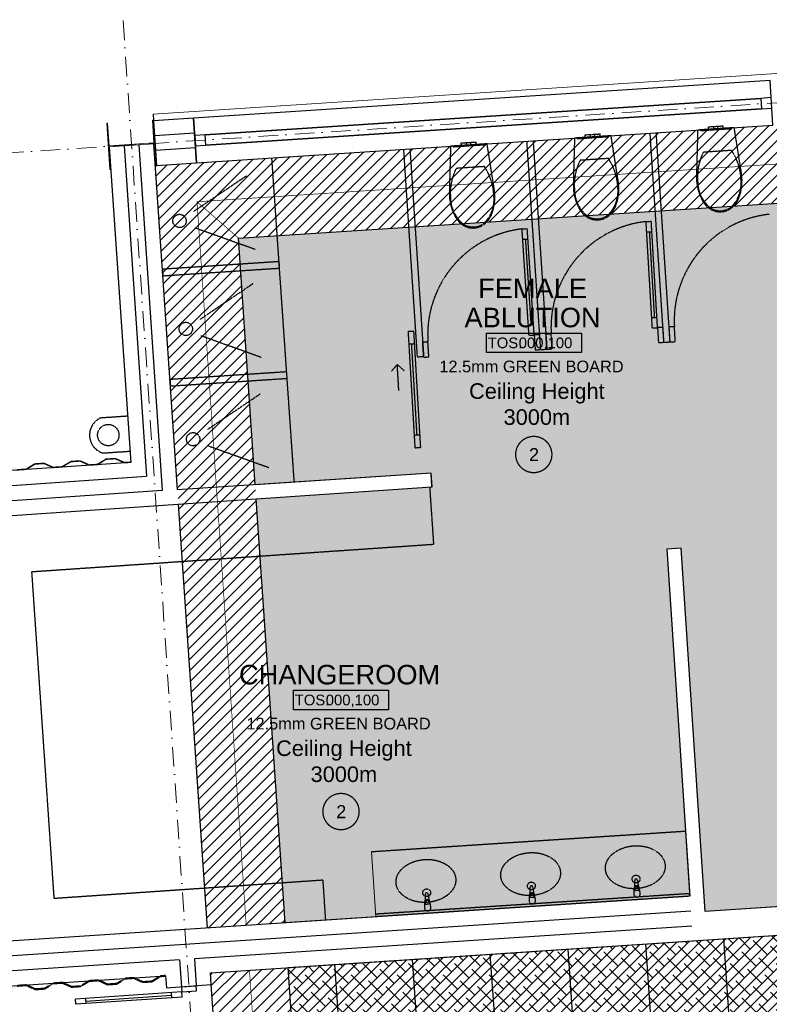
# Model space of a CAD drawing. Header units: millimetres. Extents: x -115474967 to 444143, y -74377 to 241828222.
# Tile 64 of 256: x -59672 to -53903, y 71214 to 78789. Entities that reach past the tile are written whole.
import ezdxf
from ezdxf.enums import TextEntityAlignment as Align

# ---------------------------------------------------------------- set-up
doc = ezdxf.new("R2010")
doc.units = ezdxf.units.MM
doc.header["$MEASUREMENT"] = 0
for name, pattern in [('( Dashed )', [0.75, 0.5, -0.25]), ('Block C$0$DASHED2', [0.375, 0.25, -0.125]), ('Dashed', [280, 140, -140]), ('Dot & Dashed', [280, 150, -60, 0, -70]), ('PHANTOM', [2.5, 1.25, -0.25, 0.25, -0.25, 0.25, -0.25])]:
    doc.linetypes.add(name, pattern=pattern)
for name, color, linetype in [('0-HACH', 9, 'Continuous'), ('00-1 FloorFinish', 1, 'Continuous'), ('00-1 FloorLevel', 7, 'Continuous'), ('00-2 Doors', 1, 'Continuous'), ('00-2 Roof Lines', 8, 'Dashed'), ('00-2 Walls', 4, 'Continuous'), ('00-2 Windows', 1, 'Continuous'), ('00-3 Elev 01', 7, 'Continuous'), ('00-3 Elev 02', 1, 'Continuous'), ('00-5 Grid 01', 9, 'PHANTOM'), ('A-DOOR NUMBERS', 7, 'Continuous')]:
    doc.layers.add(name, color=color, linetype=linetype)
for name, color, linetype, lineweight in [('00-1 Labels', 4, 'Continuous', 35), ('2 Windows', 1, 'Continuous', 25), ('A_COLUMNS_Pen_No__3', 7, 'Continuous', 15), ('B_FURN LOOSE_Pen_No__6', 7, 'Continuous', 5)]:
    doc.layers.add(name, color=color, linetype=linetype, lineweight=lineweight)
doc.layers.add('0_cons_01', color=40, linetype='Continuous', lineweight=0, plot=False)
doc.layers.add('A_COLUMNS_Pen_No__7', color=7, linetype='Continuous', lineweight=5, true_color=0x3f3f3f)
doc.styles.add('ARIAL', font='arial.ttf')

# ---------------------------------------------------------------- blocks, each defined once
blk = doc.blocks.new('IPE Column 20[49]', base_point=(-58811.4, 77826))
at = {"layer": 'A_COLUMNS_Pen_No__7', "linetype": 'Continuous', "lineweight": 5, "true_color": 0x3f3f3f}
h = blk.add_hatch(dxfattribs=at)
h.set_pattern_fill('STEEL', color=250, style=0, pattern_type=2)
h.set_pattern_definition([(45, (0, 0), (-159.099, 159.099), []), (45, (-53.03, 53.03), (-159.099, 159.099), [])])
h.paths.add_polyline_path([(-58620.2, 77660.6), (-58644.4, 78015.8), (-58651.3, 78015.3), (-58639.5, 77841.2), (-58983.7, 77817.8), (-58995.6, 77991.9), (-59002.5, 77991.5), (-58978.4, 77636.3), (-58971.4, 77636.8), (-58983.3, 77810.9), (-58639.1, 77834.2), (-58627.2, 77660.1)])
at = {"layer": 'A_COLUMNS_Pen_No__3', "color": 7, "linetype": 'Continuous', "lineweight": 15}
for p, q in [((-58995.6, 77991.9), (-59002.5, 77991.5)), ((-59002.5, 77991.5), (-58978.4, 77636.3)), ((-58983.7, 77817.8), (-58995.6, 77991.9)), ((-58644.4, 78015.8), (-58651.3, 78015.3)), ((-58651.3, 78015.3), (-58639.5, 77841.2)), ((-58620.2, 77660.6), (-58644.4, 78015.8)), ((-58639.5, 77841.2), (-58983.7, 77817.8)), ((-58983.3, 77810.9), (-58639.1, 77834.2)), ((-58971.4, 77636.8), (-58983.3, 77810.9)), ((-58639.1, 77834.2), (-58627.2, 77660.1)), ((-58627.2, 77660.1), (-58620.2, 77660.6)), ((-58978.4, 77636.3), (-58971.4, 77636.8))]:
    blk.add_line(p, q, dxfattribs=at)
blk = doc.blocks.new('Room Tags')
at = {"layer": '00-1 FloorLevel', "color": 2}
blk.add_lwpolyline([(-571, -76), (646, -76), (646, -325), (-571, -325)], close=True, dxfattribs=at)
at = {"layer": '00-1 FloorFinish', "style": 'ARIAL'}
blk.add_attdef('F-FINISH', text='', height=150, dxfattribs=at).set_placement((5, -578), align=Align.CENTER)
at = {"layer": '00-1 FloorLevel', "style": 'ARIAL'}
blk.add_text('TOS:', height=136.4, dxfattribs=at).set_placement((-557, -200), align=Align.MIDDLE_LEFT)
blk.add_attdef('000,000', text='', height=136, dxfattribs=at).set_placement((607, -200), align=Align.MIDDLE_RIGHT)
at = {"layer": '00-1 Labels', "style": 'ARIAL'}
for tag, p in [('ROOM1?', (19, 746)), ('ROOM2?', (19, 373)), ('ROOM3?', (19, 0))]:
    blk.add_attdef(tag, text='', height=250, dxfattribs=at).set_placement(p, align=Align.CENTER)

msp = doc.modelspace()

# ---------------------------------------------------------------- hatches: boundary and pattern name
at = {"layer": '0-HACH', "ltscale": 5, "transparency": 33554559}
h = msp.add_hatch(dxfattribs=at)
h.set_pattern_fill('ANSI31', color=9, scale=500)
h.set_pattern_definition([(45, (-36843.496, 2227.74), (-44.194174, 44.194174), [])])
h.paths.add_polyline_path([(-58620.54277, 77666.516), (-46050.32497, 78486.90001), (-46011.30512, 77886.25336), (-57988.20268, 77108.19725), (-57629.50893, 71840.02445), (-58227.63805, 71800.55086), (-58627.22888, 77660.13269), (-58620.24497, 77660.60697)])
at = {"layer": '0-HACH', "ltscale": 5, "true_color": 0x939598, "transparency": 33554559}
h = msp.add_hatch(dxfattribs=at)
h.set_pattern_fill('BRASS', color=252, scale=500, angle=3.5)
h.paths.add_polyline_path([(-57629.50893, 71840.02445), (-57851.69466, 75103.2896), (-56499.32984, 75195.36786), (-56506.17676, 75299.98311), (-57859.05937, 75211.45596), (-57988.20268, 77108.19725), (-53835.39519, 77377.9764), (-53546.13147, 72992.08229), (-52906.25167, 73033.861), (-52913.41848, 73143.62728), (-53443.60428, 73109.01066), (-53586.94038, 75304.33632), (-50643.65988, 75496.5075), (-50500.32379, 73301.18184), (-51815.75564, 73215.29533), (-51808.58884, 73105.52904), (-50383.39068, 73198.58236), (-50541.06038, 75613.44059), (-53595.49319, 75411.99099), (-53724.45425, 77385.18347), (-51170.58749, 77551.09033), (-51100.39091, 76478.83738), (-50990.80611, 76485.99288), (-51060.46288, 77558.24454), (-50163.06961, 77616.54197), (-50092.70275, 76544.7457), (-50042.84273, 76548.00682), (-50113.12671, 77619.78641), (-49214.00008, 77678.19644), (-49122.67314, 76272.36801), (-48706.93411, 76299.56006), (-48712.80815, 76389.36816), (-49018.82737, 76369.35975), (-49104.87758, 77685.28538), (-46011.30512, 77886.25336), (-45813.92256, 74872.54551), (-45941.54234, 74864.19834), (-45934.00913, 74756.54938), (-48899.62507, 74549.01724), (-48945.48589, 75212.85085), (-49055.22432, 75205.26959), (-48993.40776, 74321.91636), (-46823.52684, 74473.76341), (-46680.80178, 72437.05076), (-48744.31861, 72300.95416), (-48788.92512, 72977.29004), (-48898.68666, 72970.05092), (-48854.08022, 72293.7161), (-54397.64186, 71928.10051), (-54581.91018, 74722.02623), (-54691.81508, 74714.77189), (-54515.6299, 72045.52522)])
at = {"layer": '0-HACH', "ltscale": 5, "transparency": 33554559}
h = msp.add_hatch(dxfattribs=at)
h.set_pattern_fill('ANSI31', color=9, scale=500)
h.set_pattern_definition([(45, (-34527.89, -9092.334), (-44.194174, 44.194174), [])])
h.paths.add_polyline_path([(-57337.59815, 67552.70035), (-48008.42631, 68300.8374), (-47967.85445, 67704.95416), (-57894.96072, 66906.07741), (-58204.78705, 71456.52916), (-57606.0864, 71496.01538)])
at = {"layer": '00-2 Roof Lines', "linetype": '( Dashed )'}
for points in [[(-58817.87172, 75382.18551), (-58818.14344, 75386.17625), (-58866.15442, 75382.94689), (-58936.41718, 75414.30215), (-59008.25478, 75409.47008), (-59073.68547, 75368.98755), (-59137.54121, 75364.69244), (-59207.80394, 75396.04762), (-59279.64157, 75391.21555), (-59345.07223, 75350.7331), (-59414.91447, 75346.03522), (-59485.17714, 75377.39048), (-59557.01483, 75372.55841), (-59622.44552, 75332.07596), (-59692.28764, 75327.37808), (-59762.5504, 75358.73333), (-59834.388, 75353.90127), (-59899.81869, 75313.41873), (-59969.6609, 75308.72093), (-60039.92366, 75340.07619), (-60111.76126, 75335.24412), (-60177.19195, 75294.76159), (-60246.03641, 75290.13087), (-60305.90109, 75286.1042), (-60305.63266, 75282.1132), (-60175.93228, 75290.83731), (-60110.50162, 75331.31976), (-60040.64645, 75336.01852), (-59970.38372, 75304.66326), (-59898.55902, 75309.49445), (-59833.12833, 75349.97699), (-59763.27319, 75354.67566), (-59693.01046, 75323.3204), (-59621.18576, 75328.1516), (-59555.75515, 75368.63413), (-59485.89993, 75373.33278), (-59415.63726, 75341.97752), (-59343.81258, 75346.80874), (-59278.38189, 75387.29128), (-59208.52676, 75391.98992), (-59138.264, 75360.63475), (-59072.4258, 75365.06327), (-59006.99514, 75405.54572), (-58937.13997, 75410.24448), (-58866.87724, 75378.88922)], [(-58548.8601, 71431.18034), (-58549.13182, 71435.17113), (-58589.4045, 71432.4622), (-58654.83517, 71391.97973), (-58724.69028, 71387.28106), (-58794.95306, 71418.63627), (-58860.79122, 71414.20776), (-58926.22197, 71373.72529), (-58996.07709, 71369.02653), (-59066.33979, 71400.38183), (-59138.16454, 71395.55057), (-59203.59512, 71355.06809), (-59273.45032, 71350.36942), (-59343.71302, 71381.72463), (-59415.53769, 71376.89346), (-59480.96835, 71336.41098), (-59550.82347, 71331.71222), (-59621.08625, 71363.06752), (-59692.91101, 71358.23626), (-59758.34167, 71317.75378), (-59828.19678, 71313.05511), (-59898.45948, 71344.41032), (-60032.15087, 71335.41771), (-60029.73486, 71299.49891), (-60199.3516, 71288.08985), (-60209.68687, 71441.74266), (-60169.77698, 71444.42712), (-60170.04543, 71448.41813), (-60210.95307, 71445.66651), (-60211.38609, 71445.60539), (-60212.31186, 71445.23574), (-60213.01064, 71444.64746), (-60213.40374, 71444.07566), (-60213.71659, 71443.13127), (-60213.74495, 71442.47196), (-60203.34261, 71287.82141), (-60203.1964, 71286.9865), (-60202.34434, 71285.43591), (-60201.35504, 71284.62781), (-60199.94168, 71284.13359), (-60199.08315, 71284.09885), (-60028.46866, 71295.57497), (-60027.20815, 71295.9485), (-60026.41109, 71296.5941), (-60025.86057, 71297.51634), (-60025.67678, 71298.76961), (-60027.89151, 71331.69524), (-59968.02675, 71335.72193), (-59899.18232, 71340.35268), (-59828.91954, 71308.99746), (-59757.08194, 71313.8295), (-59691.65127, 71354.31198), (-59621.80909, 71359.00979), (-59551.54631, 71327.65458), (-59479.7087, 71332.48661), (-59414.27804, 71372.96909), (-59344.43586, 71377.66698), (-59274.17316, 71346.31177), (-59202.33539, 71351.14381), (-59136.90481, 71391.62628), (-59067.06263, 71396.3241), (-58996.79984, 71364.96888), (-58924.96224, 71369.80092), (-58859.53158, 71410.28339), (-58795.67582, 71414.57862), (-58725.41312, 71383.22341), (-58653.57543, 71388.05545), (-58588.14477, 71428.53792)]]:
    msp.add_hatch(color=256, dxfattribs=at).paths.add_polyline_path(points)
at = {"layer": '00-3 Elev 01'}
h = msp.add_hatch(dxfattribs=at)
h.set_pattern_fill('_USER', color=256, scale=1200, angle=4, pattern_type=0)
h.set_pattern_definition([(4, (0, 0), (-83.708, 1197.077), [])])
h.paths.add_polyline_path([(-57606.17298, 71497.28696), (-48267.90976, 72111.89795), (-48046.05772, 68853.53383), (-48045.36786, 68843.40178), (-48008.42631, 68300.8374), (-57337.59815, 67552.70035), (-57487.13035, 69748.89538), (-57487.2228, 69748.88909), (-57494.51016, 69858.64744), (-57494.6026, 69858.64115)])
h = msp.add_hatch(dxfattribs=at)
h.set_pattern_fill('_USER', color=256, scale=600, angle=94, pattern_type=0)
h.set_pattern_definition([(94, (-48267.9, 72111.9), (-598.54, -41.854), [])])
h.paths.add_polyline_path([(-57606.17298, 71497.28696), (-48267.90976, 72111.89795), (-48046.05772, 68853.53383), (-48045.36786, 68843.40178), (-48008.42631, 68300.8374), (-57337.59815, 67552.70035), (-57487.13035, 69748.89538), (-57487.2228, 69748.88909), (-57494.51016, 69858.64744), (-57494.6026, 69858.64115)])
at = {"layer": '00-3 Elev 02', "true_color": 0xc7c8ca}
h = msp.add_hatch(dxfattribs=at)
h.set_pattern_fill('ANSI38', color=9, scale=500)
h.paths.add_polyline_path([(-57606.17298, 71497.28696), (-48267.90976, 72111.89795), (-48046.05772, 68853.53383), (-48045.36786, 68843.40178), (-48008.42631, 68300.8374), (-57337.59815, 67552.70035), (-57487.13035, 69748.89538), (-57487.2228, 69748.88909), (-57494.51016, 69858.64744), (-57494.6026, 69858.64115)])

# ---------------------------------------------------------------- linework, layer by layer
at = {"layer": '0-HACH', "color": 9, "ltscale": 5, "transparency": 33554559}
for p, q in [((-58228.20787, 71800.51325), (-58450.30872, 75062.53175)), ((-58096.67698, 69868.70118), (-58198.57163, 71365.23636))]:
    msp.add_line(p, q, dxfattribs=at)
at = {"layer": '0-HACH', "color": 9, "linetype": 'Block C$0$DASHED2', "ltscale": 5, "transparency": 33554559, "const_width": 5}
for points in [[(-46030.62001, 78185.63097), (-58307.95209, 77388.05771), (-57928.8584, 71820.26885)], [(-57988.20268, 77108.19725), (-58307.95209, 77388.05771)], [(-57903.83021, 71476.37823), (-57616.27944, 67229.38888), (-47770.02289, 68018.99266)]]:
    msp.add_lwpolyline(points, dxfattribs=at)
at = {"layer": '00-2 Doors'}
for p, q in [((-58428.04011, 71349.60893), (-58313.30575, 71357.42085)), ((-58310.58856, 71317.51324), (-58313.30575, 71357.42085)), ((-58425.32292, 71309.70132), (-59243.4288, 71253.99891)), ((-59162.255, 71239.47949), (-58503.77953, 71284.31314)), ((-58502.42094, 71264.35934), (-58505.13813, 71304.26694)), ((-58428.04011, 71349.60893), (-58425.32292, 71309.70132)), ((-58425.32292, 71309.70132), (-58310.58856, 71317.51324)), ((-58422.60573, 71269.79372), (-58425.32292, 71309.70132)), ((-59240.71161, 71214.09131), (-59243.4288, 71253.99891)), ((-58422.60573, 71269.79372), (-59240.71161, 71214.09131)), ((-59160.89641, 71219.52569), (-59163.6136, 71259.43329))]:
    msp.add_line(p, q, dxfattribs=at)
at = {"layer": '00-2 Roof Lines', "linetype": '( Dashed )'}
for p, q in [((-54372.07564, 77964.63277), (-54355.41632, 77965.72238)), ((-54370.77032, 77944.67541), (-54372.07564, 77964.63277)), ((-54370.77032, 77944.67541), (-54354.111, 77945.76502)), ((-54355.41632, 77965.72238), (-54331.16305, 77967.30867)), ((-54354.111, 77945.76502), (-54329.85773, 77947.35131)), ((-54331.16305, 77967.30867), (-54326.48675, 77967.61453)), ((-54329.85773, 77947.35131), (-54331.16305, 77967.30867)), ((-54329.85773, 77947.35131), (-54325.18143, 77947.65717)), ((-54326.48675, 77967.61453), (-54315.19717, 77968.35293)), ((-54325.18143, 77947.65717), (-54313.89185, 77948.39557)), ((-54315.19717, 77968.35293), (-54303.90758, 77969.09133)), ((-54313.89185, 77948.39557), (-54302.60226, 77949.13397)), ((-54303.90758, 77969.09133), (-54299.23128, 77969.39719)), ((-54302.60226, 77949.13397), (-54297.92596, 77949.43983)), ((-54299.23128, 77969.39719), (-54274.97802, 77970.98348)), ((-54297.92596, 77949.43983), (-54299.23128, 77969.39719)), ((-54297.92596, 77949.43983), (-54273.6727, 77951.02612)), ((-54274.97802, 77970.98348), (-54258.3187, 77972.07309)), ((-54273.6727, 77951.02612), (-54257.01338, 77952.11573)), ((-54257.01338, 77952.11573), (-54258.3187, 77972.07309)), ((-55320.05014, 77902.63004), (-55303.39082, 77903.71965)), ((-55318.74482, 77882.67269), (-55320.05014, 77902.63004)), ((-55318.74482, 77882.67269), (-55302.0855, 77883.7623)), ((-55303.39082, 77903.71965), (-55279.13756, 77905.30595)), ((-55302.0855, 77883.7623), (-55277.83224, 77885.34859)), ((-55279.13756, 77905.30595), (-55274.46126, 77905.61181)), ((-55277.83224, 77885.34859), (-55279.13756, 77905.30595)), ((-55277.83224, 77885.34859), (-55273.15594, 77885.65445)), ((-55274.46126, 77905.61181), (-55263.17167, 77906.35021)), ((-55273.15594, 77885.65445), (-55261.86635, 77886.39285)), ((-55263.17167, 77906.35021), (-55251.88209, 77907.08861)), ((-55261.86635, 77886.39285), (-55250.57677, 77887.13125)), ((-55251.88209, 77907.08861), (-55247.20579, 77907.39446)), ((-55250.57677, 77887.13125), (-55245.90047, 77887.43711)), ((-55247.20579, 77907.39446), (-55222.95252, 77908.98076)), ((-55245.90047, 77887.43711), (-55247.20579, 77907.39446)), ((-55245.90047, 77887.43711), (-55221.6472, 77889.0234)), ((-55222.95252, 77908.98076), (-55206.2932, 77910.07037)), ((-55221.6472, 77889.0234), (-55204.98788, 77890.11301)), ((-55204.98788, 77890.11301), (-55206.2932, 77910.07037)), ((-56274.04094, 77840.34256), (-56257.38162, 77841.43217)), ((-56272.73562, 77820.3852), (-56274.04094, 77840.34256)), ((-56272.73562, 77820.3852), (-56256.0763, 77821.47481)), ((-56257.38162, 77841.43217), (-56233.12836, 77843.01847)), ((-56256.0763, 77821.47481), (-56231.82304, 77823.06111)), ((-56233.12836, 77843.01847), (-56228.45206, 77843.32432)), ((-56231.82304, 77823.06111), (-56233.12836, 77843.01847)), ((-56231.82304, 77823.06111), (-56227.14674, 77823.36696)), ((-56228.45206, 77843.32432), (-56217.16247, 77844.06272)), ((-56227.14674, 77823.36696), (-56215.85715, 77824.10537)), ((-56217.16247, 77844.06272), (-56205.87288, 77844.80112)), ((-56215.85715, 77824.10537), (-56204.56756, 77824.84377)), ((-56205.87288, 77844.80112), (-56201.19658, 77845.10698)), ((-56204.56756, 77824.84377), (-56199.89126, 77825.14962)), ((-56201.19658, 77845.10698), (-56176.94332, 77846.69328)), ((-56199.89126, 77825.14962), (-56201.19658, 77845.10698)), ((-56199.89126, 77825.14962), (-56175.638, 77826.73592)), ((-56176.94332, 77846.69328), (-56160.284, 77847.78289)), ((-56175.638, 77826.73592), (-56158.97868, 77827.82553)), ((-56158.97868, 77827.82553), (-56160.284, 77847.78289)), ((-57558.86822, 75231.09813), (-57731.68189, 77724.60888)), ((-55250.57252, 77713.71867), (-55359.28169, 77706.60849)), ((-55141.86281, 77720.82802), (-55250.57252, 77713.71867)), ((-54302.59801, 77775.72139), (-54411.30719, 77768.61121)), ((-54193.8883, 77782.83074), (-54302.59801, 77775.72139)), ((-56204.56331, 77651.43118), (-56313.27249, 77644.32101)), ((-56095.85361, 77658.54053), (-56204.56331, 77651.43118)), ((-57927.57, 77586.49835), (-58332.3369, 77313.40186)), ((-57859.8408, 77020.51648), (-58324.03237, 77186.16126)), ((-54851.66819, 77235.53815), (-54811.73743, 77237.89067)), ((-54803.44154, 76416.95756), (-54851.66819, 77235.53815)), ((-54763.51078, 76419.31008), (-54811.73743, 77237.89067)), ((-55806.00422, 77178.77996), (-55766.08938, 77181.38866)), ((-55752.52594, 76360.52568), (-55806.00422, 77178.77996)), ((-55712.6111, 76363.13437), (-55766.08938, 77181.38866)), ((-54846.96315, 77155.67663), (-54807.03239, 77158.02915)), ((-54826.99777, 77156.85289), (-54788.1812, 76497.99534)), ((-55800.78683, 77098.95027), (-55760.87198, 77101.55897)), ((-55780.82941, 77100.25462), (-55737.78591, 76441.65971)), ((-57879.19469, 76755.77297), (-58283.96159, 76482.67648)), ((-55757.74333, 76440.35536), (-55717.82849, 76442.96406)), ((-54808.14658, 76496.81908), (-54768.21582, 76499.1716)), ((-54633.71165, 76426.95719), (-54673.64241, 76424.60467)), ((-54626.94816, 76312.15625), (-54633.71165, 76426.95719)), ((-57811.46549, 76189.7911), (-58275.65706, 76355.43588)), ((-56681.26404, 76391.47309), (-56641.33327, 76393.82561)), ((-56628.33235, 75493.03097), (-56681.26404, 76391.47309)), ((-56641.33327, 76393.82561), (-56588.40159, 75495.38349)), ((-55752.52594, 76360.52568), (-55712.6111, 76363.13437)), ((-55672.69626, 76365.74307), (-55712.6111, 76363.13437)), ((-55712.6111, 76363.13437), (-55705.1111, 76248.3792)), ((-55672.69626, 76365.74307), (-55665.19625, 76250.9879)), ((-55582.09138, 76371.08343), (-55622.02214, 76368.73091)), ((-55615.25864, 76253.92997), (-55622.02214, 76368.73091)), ((-55575.32788, 76256.28249), (-55582.09138, 76371.08343)), ((-54803.44154, 76416.95756), (-54763.51078, 76419.31008)), ((-54723.58002, 76421.6626), (-54763.51078, 76419.31008)), ((-54763.51078, 76419.31008), (-54756.74729, 76304.50914)), ((-54723.58002, 76421.6626), (-54716.81653, 76306.86166)), ((-54666.87892, 76309.80373), (-54673.64241, 76424.60467)), ((-56635.45198, 76293.99871), (-56675.38274, 76291.64619)), ((-56614.24826, 75594.03414), (-56655.41736, 76292.82245)), ((-56530.86538, 76309.65609), (-56570.78023, 76307.0474)), ((-56563.28022, 76192.29222), (-56570.78023, 76307.0474)), ((-56523.36538, 76194.90092), (-56530.86538, 76309.65609)), ((-54756.74729, 76304.50914), (-54716.81653, 76306.86166)), ((-54716.81653, 76306.86166), (-54666.90181, 76309.80238)), ((-54666.87892, 76309.80373), (-54626.94816, 76312.15625)), ((-55705.1111, 76248.3792), (-55665.19625, 76250.9879)), ((-55665.19625, 76250.9879), (-55615.28153, 76253.92862)), ((-55615.25864, 76253.92997), (-55575.32788, 76256.28249)), ((-56766.38769, 76136.02454), (-56813.36049, 76083.17044)), ((-56754.62509, 75936.37073), (-56766.38769, 76136.02454)), ((-56766.38769, 76136.02454), (-56713.53359, 76089.05174)), ((-56613.57598, 76195.11413), (-56563.66126, 76198.05486)), ((-56563.28022, 76192.29222), (-56523.36538, 76194.90092)), ((-57822.84823, 75907.64265), (-58227.61513, 75634.54616)), ((-58842.10604, 75738.13241), (-59050.59832, 75723.9376)), ((-56634.21365, 75592.85788), (-56594.28288, 75595.2104)), ((-59032.29734, 75455.13427), (-58823.80506, 75469.32908)), ((-57755.11903, 75341.66078), (-58219.3106, 75507.30556)), ((-56588.40159, 75495.38349), (-56628.33235, 75493.03097)), ((-56484.95968, 74753.78485), (-56514.64194, 75188.27868)), ((-59578.36832, 74542.4601), (-56484.95968, 74753.78485)), ((-59406.56259, 72027.53814), (-59578.36832, 74542.4601)), ((-54548.27805, 72544.45818), (-56965.14637, 72386.30813)), ((-54548.27805, 72544.45818), (-54515.6299, 72045.52522)), ((-57337.36034, 72168.90104), (-59406.56259, 72027.53814)), ((-57317.07846, 71860.64333), (-57337.36034, 72168.90104)), ((-54516.93583, 72065.48254), (-56933.80415, 71907.33248)), ((-54515.6299, 72045.52522), (-56932.49822, 71887.37517)), ((-55742.19993, 72035.32338), (-55743.17092, 72050.16224)), ((-55715.05798, 72037.09944), (-55742.19993, 72035.32338)), ((-55716.02897, 72051.9383), (-55715.05798, 72037.09944)), ((-54936.57716, 72088.04006), (-54937.54815, 72102.87893)), ((-54909.4352, 72089.81612), (-54936.57716, 72088.04006)), ((-54910.4062, 72104.65499), (-54909.4352, 72089.81612)), ((-56547.8227, 71982.60669), (-56548.7937, 71997.44556)), ((-56520.68075, 71984.38275), (-56547.8227, 71982.60669)), ((-56521.65174, 71999.22161), (-56520.68075, 71984.38275))]:
    msp.add_line(p, q, dxfattribs=at)
for points in [[(-54453.36099, 77484.87932), (-54437.73555, 77436.04834), (-54415.69175, 77390.4518), (-54387.72094, 77355.0062), (-54352.88732, 77328.70546), (-54313.48833, 77313.28424), (-54272.12156, 77309.75955), (-54231.5663, 77318.64239), (-54194.51163, 77339.0641), (-54163.40054, 77369.67798), (-54140.28495, 77408.46491), (-54124.36807, 77456.54429), (-54115.23616, 77506.99453), (-54113.11126, 77558.58904), (-54118.04504, 77610.07338), (-54173.21762, 77957.59644), (-54454.56607, 77939.19471), (-54464.00245, 77587.44587), (-54462.18816, 77535.7575)], [(-54191.1541, 77956.42329), (-54436.6296, 77940.36785), (-54436.30327, 77935.37851), (-54190.82777, 77951.43395)], [(-55401.33549, 77422.8766), (-55385.71005, 77374.04562), (-55363.66625, 77328.44908), (-55335.69544, 77293.00348), (-55300.86183, 77266.70274), (-55261.46283, 77251.28152), (-55220.09606, 77247.75683), (-55179.54081, 77256.63967), (-55142.48614, 77277.06138), (-55111.37505, 77307.67526), (-55088.25946, 77346.46219), (-55072.34257, 77394.54157), (-55063.21067, 77444.99181), (-55061.08577, 77496.58632), (-55066.01954, 77548.07066), (-55121.19213, 77895.59371), (-55402.54058, 77877.19199), (-55411.97695, 77525.44315), (-55410.16267, 77473.75478)], [(-55139.1286, 77894.42057), (-55384.6041, 77878.36513), (-55384.27777, 77873.37579), (-55138.80227, 77889.43123)], [(-56355.32629, 77360.58911), (-56339.70085, 77311.75813), (-56317.65705, 77266.16159), (-56289.68624, 77230.71599), (-56254.85263, 77204.41526), (-56215.45363, 77188.99403), (-56174.08686, 77185.46935), (-56133.53161, 77194.35218), (-56096.47694, 77214.77389), (-56065.36585, 77245.38777), (-56042.25025, 77284.17471), (-56026.33337, 77332.25408), (-56017.20146, 77382.70433), (-56015.07657, 77434.29883), (-56020.01034, 77485.78317), (-56075.18293, 77833.30623), (-56356.53137, 77814.9045), (-56365.96775, 77463.15566), (-56364.15346, 77411.46729)], [(-56093.1194, 77832.13309), (-56338.5949, 77816.07764), (-56338.26857, 77811.08831), (-56092.79307, 77827.14375)]]:
    msp.add_lwpolyline(points, close=True, dxfattribs=at)
for points in [[(-54823.06364, 77914.70614), (-54716.81653, 76306.86166)], [(-54666.90181, 76309.80238), (-54773.17034, 77917.97108)], [(-56718.92888, 77789.42649), (-56613.57598, 76195.11413)], [(-56669.03769, 77792.72332), (-56563.66126, 76198.05486)], [(-55770.99626, 77852.06631), (-55665.19625, 76250.9879)], [(-55721.10507, 77855.36315), (-55615.28153, 76253.92862)], [(-57675.194, 76927.29194), (-58573.27332, 76868.52527)], [(-57671.92918, 76877.39864), (-57675.194, 76927.29194)], [(-58573.27332, 76868.52527), (-58570.00851, 76818.63197)], [(-58570.00851, 76818.63197), (-57671.92918, 76877.39864)], [(-57617.45682, 76079.25263), (-58515.53614, 76020.48596)], [(-57614.192, 76029.35933), (-57617.45682, 76079.25263)], [(-58515.53614, 76020.48596), (-58512.27133, 75970.59266)], [(-58512.27133, 75970.59266), (-57614.192, 76029.35933)], [(-58817.87172, 75382.18551), (-58866.87724, 75378.88922), (-58937.13997, 75410.24448), (-59006.99514, 75405.54572), (-59072.4258, 75365.06327), (-59138.264, 75360.63475), (-59208.52676, 75391.98992), (-59278.38189, 75387.29128), (-59343.81258, 75346.80874), (-59415.63726, 75341.97752), (-59485.89993, 75373.33278), (-59555.75515, 75368.63413), (-59621.18576, 75328.1516), (-59693.01046, 75323.3204)], [(-59692.28764, 75327.37808), (-59622.44552, 75332.07596), (-59557.01483, 75372.55841), (-59485.17714, 75377.39048), (-59414.91447, 75346.03522), (-59345.07223, 75350.7331), (-59279.64157, 75391.21555), (-59207.80394, 75396.04762), (-59137.54121, 75364.69244), (-59073.68547, 75368.98755), (-59008.25478, 75409.47008), (-58936.41718, 75414.30215), (-58866.15442, 75382.94689), (-58818.14344, 75386.17625)], [(-58549.13182, 71435.17113), (-58589.4045, 71432.4622), (-58654.83517, 71391.97973), (-58724.69028, 71387.28106), (-58794.95306, 71418.63627), (-58860.79122, 71414.20776), (-58926.22197, 71373.72529), (-58996.07709, 71369.02653), (-59066.33979, 71400.38183), (-59138.16454, 71395.55057), (-59203.59512, 71355.06809), (-59273.45032, 71350.36942), (-59343.71302, 71381.72463), (-59415.53769, 71376.89346), (-59480.96835, 71336.41098), (-59550.82347, 71331.71222), (-59621.08625, 71363.06752), (-59692.91101, 71358.23626)], [(-59691.65127, 71354.31198), (-59621.80909, 71359.00979), (-59551.54631, 71327.65458), (-59479.7087, 71332.48661), (-59414.27804, 71372.96909), (-59344.43586, 71377.66698), (-59274.17316, 71346.31177), (-59202.33539, 71351.14381), (-59136.90481, 71391.62628), (-59067.06263, 71396.3241), (-58996.79984, 71364.96888), (-58924.96224, 71369.80092), (-58859.53158, 71410.28339), (-58795.67582, 71414.57862), (-58725.41312, 71383.22341), (-58653.57543, 71388.05545), (-58588.14477, 71428.53792), (-58548.8601, 71431.18034)]]:
    msp.add_lwpolyline(points, dxfattribs=at)
for points in [[(-55702.05575, 72012.98657), (-55708.78657, 72054.58866, 0.1210195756), (-55712.67102, 72063.86828), (-55722.74302, 72116.25615, 0.8825662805), (-55744.89564, 72114.80657), (-55748.05488, 72061.5529, 0.1210195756), (-55750.69694, 72051.84622), (-55751.94904, 72009.72175, 1)], [(-54896.43297, 72065.70325), (-54903.1638, 72107.30535, 0.1210195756), (-54907.04825, 72116.58496), (-54917.12024, 72168.97284, 0.8825662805), (-54939.27287, 72167.52326), (-54942.43211, 72114.26959, 0.1210195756), (-54945.07417, 72104.5629), (-54946.32627, 72062.43844, 1)], [(-56507.67852, 71960.26988), (-56514.40935, 72001.87198, 0.1210195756), (-56518.29379, 72011.15159), (-56528.36579, 72063.53947, 0.8825662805), (-56550.51841, 72062.08989), (-56553.67765, 72008.83622, 0.1210195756), (-56556.31971, 71999.12953), (-56557.57181, 71957.00507, 1)]]:
    msp.add_lwpolyline(points, format="xyb", close=True, dxfattribs=at)
for centre, radius in [((-58442.28223, 77240.38004), 51.17084), ((-58393.90692, 76409.65466), 51.17084), ((-58990.39518, 75593.01176), 82.22967), ((-58337.56046, 75561.52434), 51.17084), ((-54928.81742, 72177.73621), 30), ((-55734.44019, 72125.01952), 30), ((-56540.06297, 72072.30284), 30)]:
    msp.add_circle(centre, radius, dxfattribs=at)
for centre, radius, start, end in [((-53813.3226, 76474.58122), 821.77019, 96.285233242, 183.322322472), ((-54761.70233, 76418.70745), 821.77019, 96.285233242, 183.322322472), ((-55710.79881, 76362.54337), 821.77019, 96.652888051, 183.68997728), ((-58991.02552, 75592.96884), 143.88097, 114.459015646, 253.330716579), ((-54923.99493, 72104.03826), 21.08577, 36.514891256, 150.972840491), ((-54923.97717, 72103.76696), 13.6, 3.743865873, 183.743865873), ((-55729.6177, 72051.32158), 21.08577, 36.514891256, 150.972840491), ((-55729.59995, 72051.05027), 13.6, 3.743865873, 183.743865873), ((-56535.24047, 71998.60489), 21.08577, 36.514891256, 150.972840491), ((-56535.22272, 71998.33359), 13.6, 3.743865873, 183.743865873)]:
    msp.add_arc(centre, radius, start, end, dxfattribs=at)
for centre, major_axis, start_param, end_param in [((-55494.09242, 77482.43823), (-27.77171, 424.60836), 4.6887708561, 5.2417914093), ((-54031.02758, 77578.13068), (-27.77171, 424.60838), 1.0413915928, 1.594412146), ((-54546.11792, 77544.44095), (-27.77171, 424.60836), 4.6887708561, 5.2417914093), ((-55932.99289, 77453.84047), (-27.77171, 424.60838), 1.0413915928, 1.594412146), ((-56448.08322, 77420.15074), (-27.77171, 424.60836), 4.6887708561, 5.2417914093), ((-54979.00209, 77516.12795), (-27.77171, 424.60838), 1.0413915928, 1.594412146), ((-54376.25219, 77531.13244), (-16.77701, 256.50774), 3.867527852, 4.7681164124), ((-55324.22669, 77469.12972), (-16.77701, 256.50774), 3.867527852, 4.7681164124), ((-54197.71269, 77542.8099), (-16.77702, 256.50784), 1.5150650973, 2.4156536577), ((-56099.67799, 77418.5197), (-16.77702, 256.50784), 1.5150650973, 2.4156536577), ((-56278.21749, 77406.84224), (-16.77701, 256.50774), 3.867527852, 4.7681164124), ((-55145.68719, 77480.80718), (-16.77702, 256.50784), 1.5150650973, 2.4156536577), ((-54280.92059, 77456.74402), (-9.0464, 138.31261), 2.5090881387, 3.1357319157), ((-54282.54158, 77456.63496), (-9.0462, 138.30958), 3.1474535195, 3.7740972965), ((-55228.8951, 77394.74129), (-9.0464, 138.31261), 2.5090881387, 3.1357319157), ((-55230.51609, 77394.63224), (-9.0462, 138.30958), 3.1474535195, 3.7740972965), ((-56182.8859, 77332.45381), (-9.0464, 138.31261), 2.5090881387, 3.1357319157), ((-56184.50688, 77332.34475), (-9.0462, 138.30958), 3.1474535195, 3.7740972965)]:
    msp.add_ellipse(centre, major_axis=major_axis, ratio=0.9993765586, start_param=start_param, end_param=end_param, dxfattribs=at)
for centre in [(-54934.76536, 72268.63336), (-56546.01091, 72163.19999), (-55740.38814, 72215.91667)]:
    msp.add_ellipse(centre, major_axis=(229.50916, 15.01815), ratio=0.7173913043, dxfattribs=at)
at = {"layer": '00-2 Walls'}
for p, q in [((-58326.37441, 77916.23254), (-58635.54277, 77896.0263)), ((-58868.49587, 77818.63521), (-58695.40122, 75276.37666)), ((-58318.87437, 77801.47739), (-58628.04277, 77781.27121)), ((-56506.17676, 75299.98311), (-58457.78101, 75172.27804)), ((-56498.86487, 75195.89935), (-56505.64518, 75299.51682)), ((-60301.37964, 75167.03056), (-58695.40122, 75276.37666)), ((-60055.99617, 74953.20546), (-56499.32984, 75195.36786)), ((-54515.6299, 72045.52522), (-59834.5043, 71694.50555)), ((-54508.05694, 71930.77484), (-59941.35565, 71572.20373)), ((-54500.48158, 71816.02462), (-58327.33487, 71563.47103)), ((-58442.08551, 71555.89805), (-60048.38364, 71449.89024)), ((-58442.08551, 71555.89805), (-58428.04013, 71349.61255)), ((-58327.33487, 71563.47103), (-58313.3058, 71357.4244)), ((-60155.7234, 71327.86457), (-58549.04014, 71433.82457)), ((-58542.77451, 71341.8006), (-58198.57142, 71365.23637))]:
    msp.add_line(p, q, dxfattribs=at)
for points in [[(-58646.29916, 78060.67537), (-58643.04277, 78010.78152)], [(-58333.87433, 78030.9877), (-58643.04277, 78010.78152)], [(-58620.54277, 77666.516), (-58311.37437, 77686.72218), (-58333.87438, 78030.9877)], [(-58643.04277, 78010.78152), (-58620.54277, 77666.516)], [(-58983.23024, 77810.8233), (-58817.94755, 75383.29911), (-60423.92591, 75273.95302)], [(-60146.85072, 74590.37531), (-60178.44846, 75060.13431), (-58572.85501, 75169.4542), (-58753.76148, 77826.44712)], [(-58457.78101, 75172.27804), (-58639.02715, 77834.25903)], [(-54581.91018, 74722.02623), (-54691.67172, 74714.78711)], [(-52952.52878, 72023.41033), (-54397.64186, 71928.10051), (-54581.91018, 74722.02623)], [(-58204.78727, 71456.52915), (-52938.05047, 71803.88726)], [(-58549.04014, 71433.82457), (-58542.77451, 71341.8006)], [(-58198.57142, 71365.23637), (-58204.78727, 71456.52915)]]:
    msp.add_lwpolyline(points, dxfattribs=at)
msp.add_lwpolyline([(-57606.17298, 71497.28696), (-48267.90976, 72111.89795), (-48046.05772, 68853.53383), (-48045.36786, 68843.40178), (-48008.42631, 68300.8374), (-57337.59815, 67552.70035), (-57487.13035, 69748.89538), (-57487.2228, 69748.88909), (-57494.51016, 69858.64744), (-57494.6026, 69858.64115)], close=True, dxfattribs=at)
for centre, start, end in [((-56506.14411, 75299.48417), 3.743865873, 93.743865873), ((-56499.36381, 75195.8667), 273.895080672, 3.743865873)]:
    msp.add_arc(centre, 0.5, start, end, dxfattribs=at)
at = {"layer": '00-2 Windows'}
for points in [[(-58311.37437, 77686.72218), (-53875.08587, 77976.6627), (-53897.58587, 78320.92822), (-58333.87438, 78030.9877)], [(-58245.40339, 77903.98718), (-53968.77425, 78183.49291), (-53968.77425, 78183.49291), (-58245.40339, 77903.98718)], [(-53963.55686, 78103.66322), (-53883.72717, 78108.88062), (-53888.94457, 78188.7103), (-53968.77425, 78183.49291)], [(-53963.55686, 78103.66322), (-58240.186, 77824.15749), (-58240.186, 77824.15749), (-53963.55686, 78103.66322)], [(-58320.01568, 77818.9401), (-58240.186, 77824.15749), (-58245.40339, 77903.98718), (-58325.23307, 77898.76978)]]:
    msp.add_lwpolyline(points, close=True, dxfattribs=at)
at = {"layer": '00-3 Elev 01'}
msp.add_lwpolyline([(-48854.08022, 72293.7161), (-54397.64186, 71928.10051), (-54581.91018, 74722.02623), (-54691.81508, 74714.77189), (-54515.6299, 72045.52522), (-57629.50893, 71840.02445), (-57851.69466, 75103.2896), (-56499.32984, 75195.36786), (-56506.17676, 75299.98311), (-57859.05937, 75211.45596), (-57988.20268, 77108.19725), (-53835.39519, 77377.9764)], dxfattribs=at)
at = {"layer": '00-5 Grid 01', "linetype": 'Dot & Dashed', "lineweight": 5}
for p, q in [((-59085.69997, 81855.0379), (-57877.42678, 64108.01325)), ((-62585.42078, 77579.19168), (-43934.80357, 78796.40008))]:
    msp.add_line(p, q, dxfattribs=at)
at = {"layer": '0_cons_01'}
msp.add_lwpolyline([(-47513.6115, 78787.26562), (-58646.29916, 78060.67537)], dxfattribs=at)
at = {"layer": '2 Windows', "linetype": 'Block C$0$DASHED2', "ltscale": 25, "const_width": 10}
for points in [[(-55855.45047, 75443.54575, -0.4198727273), (-55713.31812, 75582.96347, -0.4156451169), (-55576.6039, 75440.176, -0.4067331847), (-55715.80617, 75304.10224, -0.4146350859), (-55855.45047, 75443.54575)], [(-57339.02847, 72696.82338, -0.4198727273), (-57196.89612, 72836.24111, -0.4156451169), (-57060.1819, 72693.45363, -0.4067331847), (-57199.38417, 72557.37988, -0.4146350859), (-57339.02847, 72696.82338)]]:
    msp.add_lwpolyline(points, format="xyb", dxfattribs=at)
at = {"layer": 'B_FURN LOOSE_Pen_No__6', "color": 7, "linetype": 'Continuous', "lineweight": 5}
msp.add_line((-56965.14637, 72386.30813), (-56932.49822, 71887.37517), dxfattribs=at)

# ---------------------------------------------------------------- block references
ref = msp.add_blockref('Room Tags', (-55736.60665, 76422.5054), dxfattribs=dict(xscale=0.6000000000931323, yscale=0.6000000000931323, zscale=0.6000000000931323))
ref.add_attrib('ROOM2?', 'FEMALE', dxfattribs={"layer": '00-1 Labels', "height": 150, "style": 'ARIAL'}).set_placement((-55725.20665, 76646.3672), align=Align.CENTER)
ref.add_attrib('ROOM3?', 'ABLUTION', dxfattribs={"layer": '00-1 Labels', "height": 150, "style": 'ARIAL'}).set_placement((-55725.20665, 76422.5054), align=Align.CENTER)
ref.add_attrib('000,000', '000,100', dxfattribs={"layer": '00-1 FloorLevel', "height": 81.818182, "style": 'ARIAL'}).set_placement((-55418.97069, 76302.39965), align=Align.MIDDLE_RIGHT)
ref.add_attrib('F-FINISH', '12.5mm GREEN BOARD', dxfattribs={"layer": '00-1 FloorFinish', "height": 90, "style": 'ARIAL'}).set_placement((-55733.55813, 76075.70588), align=Align.CENTER)
ref = msp.add_blockref('Room Tags', (-57221.64211, 73675.27277), dxfattribs=dict(xscale=0.6000000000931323, yscale=0.6000000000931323, zscale=0.6000000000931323))
ref.add_attrib('ROOM3?', 'CHANGEROOM', dxfattribs={"layer": '00-1 Labels', "height": 150, "style": 'ARIAL'}).set_placement((-57210.24211, 73675.27277), align=Align.CENTER)
ref.add_attrib('000,000', '000,100', dxfattribs={"layer": '00-1 FloorLevel', "height": 81.818182, "style": 'ARIAL'}).set_placement((-56904.00615, 73555.16702), align=Align.MIDDLE_RIGHT)
ref.add_attrib('F-FINISH', '12.5mm GREEN BOARD', dxfattribs={"layer": '00-1 FloorFinish', "height": 90, "style": 'ARIAL'}).set_placement((-57218.59359, 73328.47325), align=Align.CENTER)
at = {"layer": '0_cons_01'}
msp.add_blockref('IPE Column 20[49]', (-58811.39286, 77826.03591), dxfattribs=at)

# ---------------------------------------------------------------- texts
at = {"layer": 'A-DOOR NUMBERS', "color": 1, "width": 1949.9798819, "attachment_point": 1, "style": 'ARIAL'}
for s, insert, char_height in [('\\pxqc;Ceiling Height\\P3000m', (-56667.33867, 75991.52292), 120), ('2', (-55753.05083, 75492.61724), 100), ('\\pxqc;Ceiling Height\\P3000m', (-58152.37413, 73244.29028), 120), ('2', (-57236.62883, 72745.89487), 100)]:
    msp.add_mtext(s, dxfattribs=dict(at, insert=insert, char_height=char_height))

doc.saveas('drawing.dxf')
